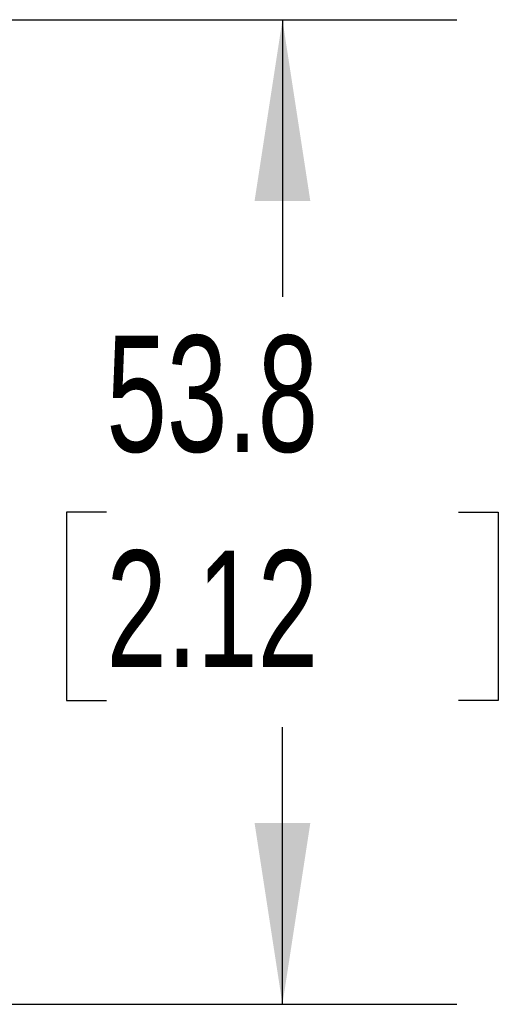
# Model space of a CAD drawing. Header units: millimetres. Extents: x 0 to 838, y 0 to 648.
# Tile 8 of 17: x 236 to 262, y 450 to 504. Entities that reach past the tile are written whole.
import ezdxf

# ---------------------------------------------------------------- set-up
doc = ezdxf.new("R2010")
doc.units = ezdxf.units.MM
doc.header["$LTSCALE"] = 3
doc.layers.add('DIMENSIONS', color=140, linetype='Continuous', lineweight=25)
doc.styles.add('SLDTEXTSTYLE0', font='TXT', dxfattribs={"width": 0.7})
doc.dimstyles.new('SLDDIMSTYLE1', dxfattribs={"dimtxt": 6.474023, "dimasz": 9.906, "dimexe": 0, "dimexo": 0.0625, "dimgap": 1.618506, "dimtad": 0, "dimtih": 1, "dimtoh": 1, "dimdec": 1, "dimrnd": 1e-09, "dimzin": 12, "dimdsep": 46, "dimtxsty": 'SLDTEXTSTYLE0', "dimsah": 1, "dimcen": 0.09, "dimadec": 0, "dimazin": 3, "dimtfac": 1, "dimtdec": 1, "dimtofl": 0, "dimtmove": 0, "dimatfit": 3, "dimfxl": 0, "dimfrac": 2, "dimtolj": 1, "dimtzin": 12, "dimarcsym": 0})

# ---------------------------------------------------------------- blocks, each defined once
blk = doc.blocks.new('_D_11')
at = {"layer": 'DIMENSIONS'}
for p, q in [((177.327, 503.548), (260.144, 503.548)), ((250.619, 503.548), (250.619, 488.409)), ((241, 476.67), (238.826, 476.67)), ((238.826, 476.67), (238.826, 466.381)), ((260.239, 476.67), (262.413, 476.67)), ((262.413, 476.67), (262.413, 466.381)), ((238.826, 466.381), (241, 466.381)), ((262.413, 466.381), (260.239, 466.381)), ((250.619, 449.792), (250.619, 464.932)), ((185.86, 449.792), (260.144, 449.792))]:
    blk.add_line(p, q, dxfattribs=at)
for points in [[(250.619, 503.548), (249.095, 493.642), (252.143, 493.642)], [(250.619, 449.792), (252.143, 459.698), (249.095, 459.698)]]:
    blk.add_solid(points, dxfattribs=at)
at = {"layer": 'DIMENSIONS', "char_height": 6.35, "attachment_point": 1, "style": 'SLDTEXTSTYLE0'}
for s, insert in [('53.8', (241, 486.305)), ('2.12', (241, 474.566))]:
    blk.add_mtext(s, dxfattribs=dict(at, insert=insert))

msp = doc.modelspace()

# ---------------------------------------------------------------- dimensions: what is measured, and where the dimension line sits
at = {"layer": 'DIMENSIONS'}
dim = msp.add_linear_dim(base=(250.619, 449.792), p1=(173.517, 503.548), p2=(182.05, 449.792), angle=90, dimstyle='SLDDIMSTYLE1', dxfattribs=at)
dim.commit()
dim.dimension.update_dxf_attribs({"geometry": '_D_11', "text_midpoint": (250.619, 476.67), "dimtype": 160})

doc.saveas('drawing.dxf')
